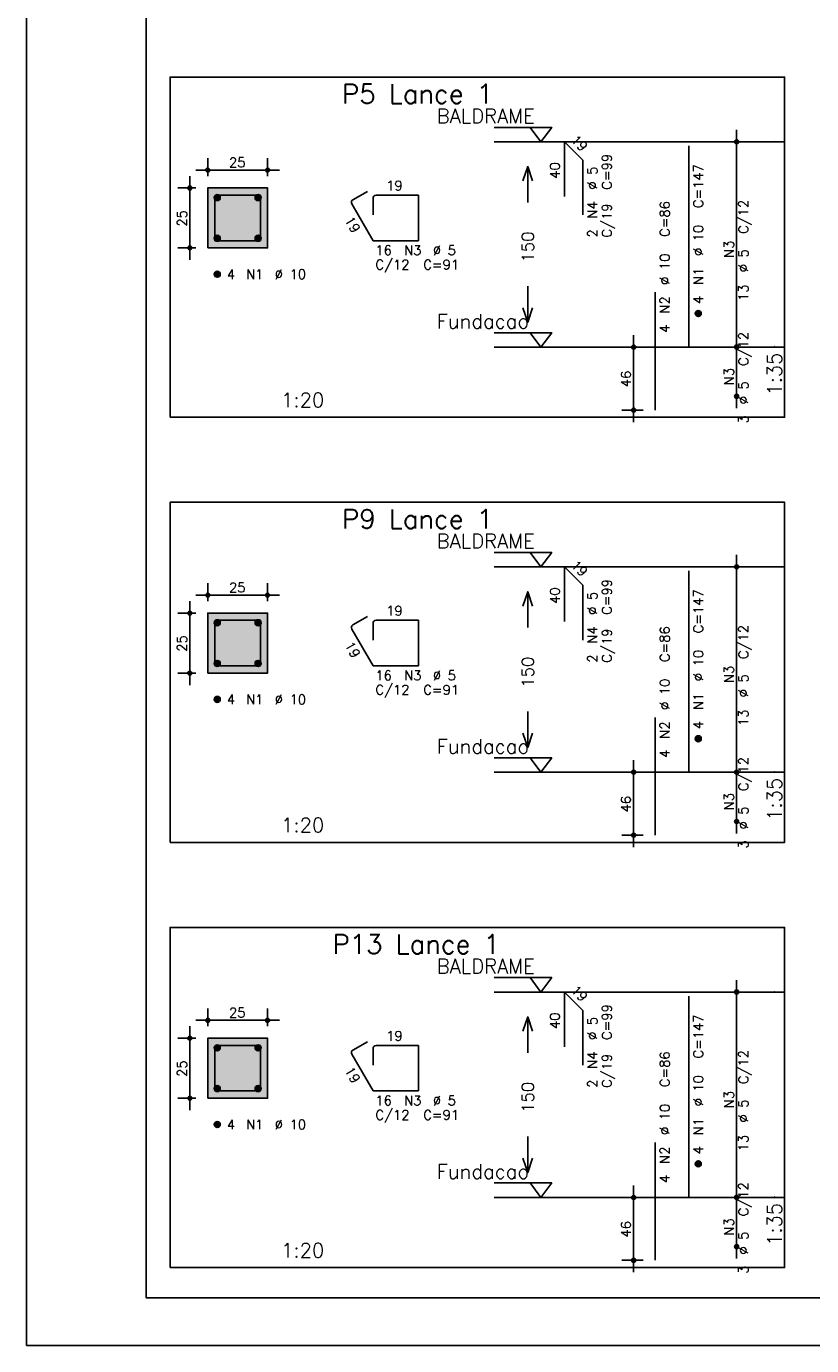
# Model space of a CAD drawing. Extents: x 0 to 84.1, y 0 to 59.4.
# Tile 1 of 9: x 0 to 16.4, y 0 to 27.5. Entities that reach past the tile are written whole.
import ezdxf

# ---------------------------------------------------------------- set-up
doc = ezdxf.new("R2010")
doc.units = 0
doc.linetypes.add('ESTILO_TQS_0002', pattern=[0.4, 0.1, -0.3])
for name, color, linetype in [('1', 1, 'CONTINUOUS'), ('2', 2, 'CONTINUOUS'), ('3', 3, 'CONTINUOUS'), ('4', 4, 'CONTINUOUS'), ('6', 6, 'CONTINUOUS'), ('7', 7, 'CONTINUOUS')]:
    doc.layers.add(name, color=color, linetype=linetype)
doc.styles.get("Standard").update_dxf_attribs({"font": 'ROMANS.SHX'})

msp = doc.modelspace()

# ---------------------------------------------------------------- linework, layer by layer
at = {"layer": '1', "linetype": 'CONTINUOUS'}
for points in [[(3, 19.378214), (15.825, 19.378214), (15.825, 26.478214), (3, 26.478214), (3, 19.378214)], [(9.765, 25.428214), (10.965, 25.428214), (10.74, 25.128214), (10.515, 25.428214)], [(15.825, 25.128214), (9.765, 25.128214)], [(9.765, 21.1425), (10.965, 21.1425), (10.74, 20.8425), (10.515, 21.1425)], [(15.825, 20.8425), (9.765, 20.8425)], [(3, 10.504214), (15.825, 10.504214), (15.825, 17.604214), (3, 17.604214), (3, 10.504214)], [(9.765, 16.554214), (10.965, 16.554214), (10.74, 16.254214), (10.515, 16.554214)], [(15.825, 16.254214), (9.765, 16.254214)], [(9.765, 12.2685), (10.965, 12.2685), (10.74, 11.9685), (10.515, 12.2685)], [(15.825, 11.9685), (9.765, 11.9685)], [(3, 1.630214), (15.825, 1.630214), (15.825, 8.730214), (3, 8.730214), (3, 1.630214)], [(9.765, 7.680214), (10.965, 7.680214), (10.74, 7.380214), (10.515, 7.680214)], [(15.825, 7.380214), (9.765, 7.380214)], [(9.765, 3.3945), (10.965, 3.3945), (10.74, 3.0945), (10.515, 3.3945)], [(15.825, 3.0945), (9.765, 3.0945)]]:
    msp.add_lwpolyline(points, dxfattribs=at)
at = {"layer": '1', "linetype": 'ESTILO_TQS_0002'}
for points in [[(3.785, 22.912857), (5.035, 22.912857), (5.035, 24.162857), (3.785, 24.162857), (3.785, 22.912857)], [(3.785, 14.038857), (5.035, 14.038857), (5.035, 15.288857), (3.785, 15.288857), (3.785, 14.038857)], [(3.785, 5.164857), (5.035, 5.164857), (5.035, 6.414857), (3.785, 6.414857), (3.785, 5.164857)]]:
    msp.add_lwpolyline(points, dxfattribs=at)
at = {"layer": '2', "linetype": 'CONTINUOUS'}
for p, q in [((0, 59.400002), (0, 0)), ((14.825, 20.5925), (14.825, 25.378214)), ((14.825, 25.128214), (14.825, 25.128214)), ((3.785, 24.412857), (3.785, 24.787857)), ((5.035, 24.412857), (5.035, 24.787857)), ((3.535, 24.537857), (5.285, 24.537857)), ((3.41, 22.662857), (3.41, 24.412857)), ((3.535, 24.162857), (3.16, 24.162857)), ((3.785, 24.162857), (3.785, 24.162857)), ((3.785, 24.162857), (3.785, 24.162857)), ((5.035, 24.162857), (5.035, 24.162857)), ((3.535, 22.912857), (3.16, 22.912857)), ((3.785, 22.912857), (3.785, 22.912857)), ((12.675, 19.278214), (12.675, 21.0925)), ((14.825, 19.563929), (14.825, 21.0925)), ((12.875, 20.8425), (12.425, 20.8425)), ((13.125, 20.8425), (13.125, 20.8425)), ((14.825, 20.8425), (14.825, 20.8425)), ((14.825, 20.8425), (14.825, 20.8425)), ((14.825, 19.813929), (14.825, 19.813929)), ((12.875, 19.528214), (12.425, 19.528214)), ((13.125, 19.528214), (13.125, 19.528214)), ((14.825, 11.7185), (14.825, 16.504214)), ((14.825, 16.254214), (14.825, 16.254214)), ((3.785, 15.538857), (3.785, 15.913857)), ((5.035, 15.538857), (5.035, 15.913857)), ((3.41, 13.788857), (3.41, 15.538857)), ((3.535, 15.663857), (5.285, 15.663857)), ((3.535, 15.288857), (3.16, 15.288857)), ((3.785, 15.288857), (3.785, 15.288857)), ((3.785, 15.288857), (3.785, 15.288857)), ((5.035, 15.288857), (5.035, 15.288857)), ((3.535, 14.038857), (3.16, 14.038857)), ((3.785, 14.038857), (3.785, 14.038857)), ((12.675, 10.404214), (12.675, 12.2185)), ((14.825, 10.689929), (14.825, 12.2185)), ((12.875, 11.9685), (12.425, 11.9685)), ((13.125, 11.9685), (13.125, 11.9685)), ((14.825, 11.9685), (14.825, 11.9685)), ((14.825, 11.9685), (14.825, 11.9685)), ((14.825, 10.939929), (14.825, 10.939929)), ((12.875, 10.654214), (12.425, 10.654214)), ((13.125, 10.654214), (13.125, 10.654214)), ((14.825, 2.8445), (14.825, 7.630214)), ((14.825, 7.380214), (14.825, 7.380214)), ((3.785, 6.664857), (3.785, 7.039857)), ((5.035, 6.664857), (5.035, 7.039857)), ((3.41, 4.914857), (3.41, 6.664857)), ((3.535, 6.789857), (5.285, 6.789857)), ((3.535, 6.414857), (3.16, 6.414857)), ((3.785, 6.414857), (3.785, 6.414857)), ((3.785, 6.414857), (3.785, 6.414857)), ((5.035, 6.414857), (5.035, 6.414857)), ((3.535, 5.164857), (3.16, 5.164857)), ((3.785, 5.164857), (3.785, 5.164857)), ((12.675, 1.530214), (12.675, 3.3445)), ((14.825, 1.815929), (14.825, 3.3445)), ((12.875, 3.0945), (12.425, 3.0945)), ((13.125, 3.0945), (13.125, 3.0945)), ((14.825, 3.0945), (14.825, 3.0945)), ((14.825, 3.0945), (14.825, 3.0945)), ((14.825, 2.065929), (14.825, 2.065929)), ((12.875, 1.780214), (12.425, 1.780214)), ((13.125, 1.780214), (13.125, 1.780214)), ((0, 0), (84.100006, 0))]:
    msp.add_line(p, q, dxfattribs=at)
for points in [[(83.100006, 1), (2.5, 1), (2.5, 58.400002), (83.100006, 58.400002), (83.100006, 1)], [(10.365, 24.310357), (10.465, 24.610357), (10.565, 24.310357)], [(10.465, 23.860357), (10.465, 24.610357)], [(3.785, 22.912857), (5.035, 22.912857), (5.035, 24.162857), (3.785, 24.162857), (3.785, 22.912857)], [(10.465, 22.110357), (10.465, 21.360357)], [(10.365, 21.660357), (10.465, 21.360357), (10.565, 21.660357)], [(10.365, 15.436357), (10.465, 15.736357), (10.565, 15.436357)], [(10.465, 14.986357), (10.465, 15.736357)], [(3.785, 14.038857), (5.035, 14.038857), (5.035, 15.288857), (3.785, 15.288857), (3.785, 14.038857)], [(10.465, 13.236357), (10.465, 12.486357)], [(10.365, 12.786357), (10.465, 12.486357), (10.565, 12.786357)], [(10.365, 6.562357), (10.465, 6.862357), (10.565, 6.562357)], [(10.465, 6.112357), (10.465, 6.862357)], [(3.785, 5.164857), (5.035, 5.164857), (5.035, 6.414857), (3.785, 6.414857), (3.785, 5.164857)], [(10.465, 4.362357), (10.465, 3.612357)], [(10.365, 3.912357), (10.465, 3.612357), (10.565, 3.912357)]]:
    msp.add_lwpolyline(points, dxfattribs=at)
for centre, radius in [((14.825, 25.128214), 0.041625), ((14.825, 25.128214), 0.02075), ((3.785, 24.537857), 0.04), ((3.785, 24.537857), 0.02), ((5.035, 24.537857), 0.04), ((5.035, 24.537857), 0.02), ((3.41, 24.162857), 0.04), ((3.41, 24.162857), 0.02), ((3.41, 22.912857), 0.04), ((3.41, 22.912857), 0.02), ((12.675, 20.8425), 0.04), ((12.675, 20.8425), 0.02), ((14.825, 20.8425), 0.041625), ((14.825, 20.8425), 0.041625), ((14.825, 20.8425), 0.02075), ((14.825, 20.8425), 0.02075), ((14.825, 19.813929), 0.041625), ((14.825, 19.813929), 0.02075), ((12.675, 19.528214), 0.04), ((12.675, 19.528214), 0.02), ((14.825, 16.254214), 0.041625), ((14.825, 16.254214), 0.02075), ((3.785, 15.663857), 0.04), ((5.035, 15.663857), 0.04), ((3.785, 15.663857), 0.02), ((5.035, 15.663857), 0.02), ((3.41, 15.288857), 0.04), ((3.41, 15.288857), 0.02), ((3.41, 14.038857), 0.04), ((3.41, 14.038857), 0.02), ((12.675, 11.9685), 0.04), ((12.675, 11.9685), 0.02), ((14.825, 11.9685), 0.041625), ((14.825, 11.9685), 0.041625), ((14.825, 11.9685), 0.02075), ((14.825, 11.9685), 0.02075), ((14.825, 10.939929), 0.041625), ((14.825, 10.939929), 0.02075), ((12.675, 10.654214), 0.04), ((12.675, 10.654214), 0.02), ((14.825, 7.380214), 0.041625), ((14.825, 7.380214), 0.02075), ((3.785, 6.789857), 0.04), ((3.785, 6.789857), 0.02), ((5.035, 6.789857), 0.04), ((5.035, 6.789857), 0.02), ((3.41, 6.414857), 0.04), ((3.41, 6.414857), 0.02), ((3.41, 5.164857), 0.04), ((3.41, 5.164857), 0.02), ((12.675, 3.0945), 0.04), ((12.675, 3.0945), 0.02), ((14.825, 3.0945), 0.041625), ((14.825, 3.0945), 0.041625), ((14.825, 3.0945), 0.02075), ((14.825, 3.0945), 0.02075), ((14.825, 2.065929), 0.041625), ((14.825, 2.065929), 0.02075), ((12.675, 1.780214), 0.04), ((12.675, 1.780214), 0.02)]:
    msp.add_circle(centre, radius, dxfattribs=at)
for points in [[(3.785, 22.912857), (5.035, 22.912857), (5.035, 24.162857)], [(3.785, 22.912857), (5.035, 24.162857), (3.785, 24.162857)], [(3.785, 22.912857), (3.785, 24.162857), (3.785, 22.912857)], [(3.785, 14.038857), (5.035, 14.038857), (5.035, 15.288857)], [(3.785, 14.038857), (5.035, 15.288857), (3.785, 15.288857)], [(3.785, 14.038857), (3.785, 15.288857), (3.785, 14.038857)], [(3.785, 5.164857), (5.035, 5.164857), (5.035, 6.414857)], [(3.785, 5.164857), (5.035, 6.414857), (3.785, 6.414857)], [(3.785, 5.164857), (3.785, 6.414857), (3.785, 5.164857)]]:
    msp.add_solid(points, dxfattribs=at)
at = {"layer": '3', "linetype": 'CONTINUOUS'}
for p, q in [((3.923156, 23.954046), (3.99381, 24.0247)), ((3.923165, 23.971732), (3.976181, 24.024749)), ((3.926831, 23.940044), (4.007838, 24.02105)), ((3.932882, 23.928416), (4.019471, 24.015006)), ((3.940828, 23.918686), (4.029208, 24.007065)), ((3.950562, 23.910741), (4.037159, 23.997339)), ((3.962198, 23.9047), (4.043158, 23.98566)), ((3.976173, 23.900997), (4.046893, 23.971717)), ((4.773156, 23.954046), (4.84381, 24.0247)), ((4.773165, 23.971732), (4.826181, 24.024749)), ((4.776831, 23.940044), (4.857838, 24.02105)), ((4.782882, 23.928416), (4.869471, 24.015006)), ((4.790828, 23.918686), (4.879208, 24.007065)), ((4.800562, 23.910741), (4.887159, 23.997339)), ((4.812198, 23.9047), (4.893158, 23.98566)), ((4.826173, 23.900997), (4.896893, 23.971717)), ((3.993878, 23.901024), (4.046897, 23.954044)), ((4.843878, 23.901024), (4.896897, 23.954044)), ((3.923156, 23.104046), (3.99381, 23.1747)), ((3.923165, 23.121732), (3.976181, 23.174749)), ((3.926831, 23.090044), (4.007838, 23.17105)), ((3.932882, 23.078416), (4.019471, 23.165006)), ((3.940828, 23.068686), (4.029208, 23.157065)), ((3.950562, 23.060741), (4.037159, 23.147339)), ((3.962198, 23.0547), (4.043158, 23.13566)), ((4.773156, 23.104046), (4.84381, 23.1747)), ((4.773165, 23.121732), (4.826181, 23.174749)), ((4.776831, 23.090044), (4.857838, 23.17105)), ((4.782882, 23.078416), (4.869471, 23.165006)), ((4.790828, 23.068686), (4.879208, 23.157065)), ((4.800562, 23.060741), (4.887159, 23.147339)), ((4.812198, 23.0547), (4.893158, 23.13566)), ((3.976173, 23.050997), (4.046893, 23.121717)), ((3.993878, 23.051024), (4.046897, 23.104044)), ((4.826173, 23.050997), (4.896893, 23.121717)), ((4.843878, 23.051024), (4.896897, 23.104044)), ((3.923156, 22.354046), (3.99381, 22.4247)), ((3.923165, 22.371732), (3.976181, 22.424749)), ((3.926831, 22.340044), (4.007838, 22.42105)), ((3.932882, 22.328416), (4.019471, 22.415006)), ((3.940828, 22.318686), (4.029208, 22.407065)), ((3.950562, 22.310741), (4.037159, 22.397339)), ((3.962198, 22.3047), (4.043158, 22.38566)), ((3.976173, 22.300997), (4.046893, 22.371717)), ((3.993878, 22.301024), (4.046897, 22.354044)), ((13.963156, 21.533689), (14.03381, 21.604343)), ((13.963165, 21.551375), (14.016181, 21.604392)), ((13.966831, 21.519687), (14.047838, 21.600693)), ((13.972882, 21.508059), (14.059471, 21.594649)), ((13.980828, 21.498328), (14.069208, 21.586708)), ((13.990562, 21.490384), (14.077159, 21.576982)), ((14.002198, 21.484343), (14.083158, 21.565303)), ((14.016173, 21.48064), (14.086893, 21.55136)), ((14.033878, 21.480667), (14.086897, 21.533687)), ((3.923156, 15.080046), (3.99381, 15.1507)), ((3.923165, 15.097732), (3.976181, 15.150749)), ((3.926831, 15.066044), (4.007838, 15.14705)), ((4.773156, 15.080046), (4.84381, 15.1507)), ((4.773165, 15.097732), (4.826181, 15.150749)), ((4.776831, 15.066044), (4.857838, 15.14705)), ((3.932882, 15.054416), (4.019471, 15.141006)), ((3.940828, 15.044686), (4.029208, 15.133065)), ((3.950562, 15.036741), (4.037159, 15.123339)), ((3.962198, 15.0307), (4.043158, 15.11166)), ((3.976173, 15.026997), (4.046893, 15.097717)), ((3.993878, 15.027024), (4.046897, 15.080044)), ((4.782882, 15.054416), (4.869471, 15.141006)), ((4.790828, 15.044686), (4.879208, 15.133065)), ((4.800562, 15.036741), (4.887159, 15.123339)), ((4.812198, 15.0307), (4.893158, 15.11166)), ((4.826173, 15.026997), (4.896893, 15.097717)), ((4.843878, 15.027024), (4.896897, 15.080044)), ((3.923156, 14.230046), (3.99381, 14.3007)), ((3.923165, 14.247732), (3.976181, 14.300749)), ((3.926831, 14.216044), (4.007838, 14.29705)), ((3.932882, 14.204416), (4.019471, 14.291006)), ((3.940828, 14.194686), (4.029208, 14.283065)), ((3.950562, 14.186741), (4.037159, 14.273339)), ((3.962198, 14.1807), (4.043158, 14.26166)), ((3.976173, 14.176997), (4.046893, 14.247717)), ((3.993878, 14.177024), (4.046897, 14.230044)), ((4.773156, 14.230046), (4.84381, 14.3007)), ((4.773165, 14.247732), (4.826181, 14.300749)), ((4.776831, 14.216044), (4.857838, 14.29705)), ((4.782882, 14.204416), (4.869471, 14.291006)), ((4.790828, 14.194686), (4.879208, 14.283065)), ((4.800562, 14.186741), (4.887159, 14.273339)), ((4.812198, 14.1807), (4.893158, 14.26166)), ((4.826173, 14.176997), (4.896893, 14.247717)), ((4.843878, 14.177024), (4.896897, 14.230044)), ((3.923156, 13.480046), (3.99381, 13.5507)), ((3.923165, 13.497732), (3.976181, 13.550749)), ((3.926831, 13.466044), (4.007838, 13.54705)), ((3.932882, 13.454416), (4.019471, 13.541006)), ((3.940828, 13.444686), (4.029208, 13.533065)), ((3.950562, 13.436741), (4.037159, 13.523339)), ((3.962198, 13.4307), (4.043158, 13.51166)), ((3.976173, 13.426997), (4.046893, 13.497717)), ((3.993878, 13.427024), (4.046897, 13.480044)), ((13.963156, 12.659689), (14.03381, 12.730343)), ((13.963165, 12.677375), (14.016181, 12.730392)), ((13.966831, 12.645687), (14.047838, 12.726693)), ((13.972882, 12.634059), (14.059471, 12.720649)), ((13.980828, 12.624328), (14.069208, 12.712708)), ((13.990562, 12.616384), (14.077159, 12.702982)), ((14.002198, 12.610343), (14.083158, 12.691303)), ((14.016173, 12.60664), (14.086893, 12.67736)), ((14.033878, 12.606667), (14.086897, 12.659687)), ((3.923156, 6.206046), (3.99381, 6.2767)), ((3.923165, 6.223732), (3.976181, 6.276749)), ((3.926831, 6.192044), (4.007838, 6.27305)), ((3.932882, 6.180416), (4.019471, 6.267006)), ((3.940828, 6.170686), (4.029208, 6.259065)), ((3.950562, 6.162741), (4.037159, 6.249339)), ((3.962198, 6.1567), (4.043158, 6.23766)), ((3.976173, 6.152997), (4.046893, 6.223717)), ((3.993878, 6.153024), (4.046897, 6.206044)), ((4.773156, 6.206046), (4.84381, 6.2767)), ((4.773165, 6.223732), (4.826181, 6.276749)), ((4.776831, 6.192044), (4.857838, 6.27305)), ((4.782882, 6.180416), (4.869471, 6.267006)), ((4.790828, 6.170686), (4.879208, 6.259065)), ((4.800562, 6.162741), (4.887159, 6.249339)), ((4.812198, 6.1567), (4.893158, 6.23766)), ((4.826173, 6.152997), (4.896893, 6.223717)), ((4.843878, 6.153024), (4.896897, 6.206044)), ((3.923156, 5.356046), (3.99381, 5.4267)), ((3.923165, 5.373732), (3.976181, 5.426749)), ((3.926831, 5.342044), (4.007838, 5.42305)), ((3.932882, 5.330416), (4.019471, 5.417006)), ((3.940828, 5.320686), (4.029208, 5.409065)), ((3.950562, 5.312741), (4.037159, 5.399339)), ((3.962198, 5.3067), (4.043158, 5.38766)), ((3.976173, 5.302997), (4.046893, 5.373717)), ((3.993878, 5.303024), (4.046897, 5.356044)), ((4.773156, 5.356046), (4.84381, 5.4267)), ((4.773165, 5.373732), (4.826181, 5.426749)), ((4.776831, 5.342044), (4.857838, 5.42305)), ((4.782882, 5.330416), (4.869471, 5.417006)), ((4.790828, 5.320686), (4.879208, 5.409065)), ((4.800562, 5.312741), (4.887159, 5.399339)), ((4.812198, 5.3067), (4.893158, 5.38766)), ((4.826173, 5.302997), (4.896893, 5.373717)), ((4.843878, 5.303024), (4.896897, 5.356044)), ((3.923156, 4.606046), (3.99381, 4.6767)), ((3.923165, 4.623732), (3.976181, 4.676749)), ((3.926831, 4.592044), (4.007838, 4.67305)), ((3.932882, 4.580416), (4.019471, 4.667006)), ((3.940828, 4.570686), (4.029208, 4.659065)), ((3.950562, 4.562741), (4.037159, 4.649339)), ((3.962198, 4.5567), (4.043158, 4.63766)), ((3.976173, 4.552997), (4.046893, 4.623717)), ((3.993878, 4.553024), (4.046897, 4.606044)), ((13.963156, 3.785689), (14.03381, 3.856343)), ((13.963165, 3.803375), (14.016181, 3.856392)), ((13.966831, 3.771687), (14.047838, 3.852693)), ((13.972882, 3.760059), (14.059471, 3.846649)), ((13.980828, 3.750328), (14.069208, 3.838708)), ((13.990562, 3.742384), (14.077159, 3.828982)), ((14.002198, 3.736343), (14.083158, 3.817303)), ((14.016173, 3.73264), (14.086893, 3.80336)), ((14.033878, 3.732667), (14.086897, 3.785687))]:
    msp.add_line(p, q, dxfattribs=at)
for centre in [(3.985, 23.962857), (4.835, 23.962857), (3.985, 23.112857), (4.835, 23.112857), (3.985, 22.362857), (14.025, 21.5425), (3.985, 15.088857), (4.835, 15.088857), (3.985, 14.238857), (4.835, 14.238857), (3.985, 13.488857), (14.025, 12.6685), (3.985, 6.214857), (4.835, 6.214857), (3.985, 5.364857), (4.835, 5.364857), (3.985, 4.614857), (14.025, 3.7945)]:
    msp.add_circle(centre, 0.0625, dxfattribs=at)
at = {"layer": '4', "linetype": 'CONTINUOUS'}
for p, q in [((4.3475, 24.012857), (3.9975, 24.012857)), ((4.885, 24.012857), (3.9975, 24.012857)), ((4.885, 23.062857), (4.885, 24.012857)), ((3.935, 23.950357), (3.935, 23.062857)), ((3.935, 23.950357), (3.935, 23.600357)), ((3.935, 23.062857), (4.885, 23.062857)), ((3.935, 15.076357), (3.935, 14.188857)), ((3.935, 15.076357), (3.935, 14.726357)), ((4.3475, 15.138857), (3.9975, 15.138857)), ((4.885, 15.138857), (3.9975, 15.138857)), ((4.885, 14.188857), (4.885, 15.138857)), ((3.935, 14.188857), (4.885, 14.188857)), ((3.935, 6.202357), (3.935, 5.314857)), ((3.935, 6.202357), (3.935, 5.852357)), ((4.3475, 6.264857), (3.9975, 6.264857)), ((4.885, 6.264857), (3.9975, 6.264857)), ((4.885, 5.314857), (4.885, 6.264857)), ((3.935, 5.314857), (4.885, 5.314857))]:
    msp.add_line(p, q, dxfattribs=at)
for centre in [(3.9975, 23.950357), (3.9975, 23.950357), (3.9975, 15.076357), (3.9975, 15.076357), (3.9975, 6.202357), (3.9975, 6.202357)]:
    msp.add_arc(centre, 0.0625, 90, 180, dxfattribs=at)
at = {"layer": '6', "linetype": 'CONTINUOUS'}
for p, q in [((11.231146, 23.985357), (11.231146, 25.128214)), ((11.231146, 25.128214), (11.615004, 24.744356)), ((13.825, 20.8425), (13.825, 25.0425)), ((11.615004, 24.744356), (11.615004, 23.601499)), ((7.117235, 24.091831), (6.814127, 23.916831)), ((8.185, 24.012857), (7.2975, 24.012857)), ((8.185, 23.062857), (8.185, 24.012857)), ((6.79125, 23.831455), (7.235, 23.062857)), ((7.235, 23.950357), (7.235, 23.600357)), ((7.235, 23.062857), (8.185, 23.062857)), ((13.125, 19.528214), (13.125, 21.985357)), ((11.231146, 15.111357), (11.231146, 16.254214)), ((11.231146, 16.254214), (11.615004, 15.870356)), ((13.825, 11.9685), (13.825, 16.1685)), ((11.615004, 15.870356), (11.615004, 14.727499)), ((7.117235, 15.217831), (6.814127, 15.042831)), ((6.79125, 14.957455), (7.235, 14.188857)), ((7.235, 15.076357), (7.235, 14.726357)), ((8.185, 15.138857), (7.2975, 15.138857)), ((8.185, 14.188857), (8.185, 15.138857)), ((7.235, 14.188857), (8.185, 14.188857)), ((13.125, 10.654214), (13.125, 13.111357)), ((11.231146, 6.237357), (11.231146, 7.380214)), ((11.231146, 7.380214), (11.615004, 6.996356)), ((13.825, 3.0945), (13.825, 7.2945)), ((11.615004, 6.996356), (11.615004, 5.853499)), ((7.117235, 6.343831), (6.814127, 6.168831)), ((6.79125, 6.083455), (7.235, 5.314857)), ((7.235, 6.202357), (7.235, 5.852357)), ((8.185, 6.264857), (7.2975, 6.264857)), ((8.185, 5.314857), (8.185, 6.264857)), ((7.235, 5.314857), (8.185, 5.314857)), ((13.125, 1.780214), (13.125, 4.237357))]:
    msp.add_line(p, q, dxfattribs=at)
for centre, start, end in [((7.2975, 23.950357), 90, 180), ((6.845377, 23.862705), 120, 210), ((6.845377, 14.988705), 120, 210), ((7.2975, 15.076357), 90, 180), ((6.845377, 6.114705), 120, 210), ((7.2975, 6.202357), 90, 180)]:
    msp.add_arc(centre, 0.0625, start, end, dxfattribs=at)

# ---------------------------------------------------------------- texts
at = {"layer": '1', "linetype": 'CONTINUOUS'}
for s, p in [('BALDRAME', (8.565, 25.518214)), ('Fundacao', (8.565, 21.2325)), ('BALDRAME', (8.565, 16.644214)), ('Fundacao', (8.565, 12.3585)), ('BALDRAME', (8.565, 7.770214)), ('Fundacao', (8.565, 3.4845))]:
    msp.add_text(s, height=0.3, dxfattribs=at).set_placement(p)
at = {"layer": '2', "linetype": 'CONTINUOUS'}
for s, height, rotation, p in [('19', 0.2, 315, (11.352364, 25.148417)), ('40', 0.2, 90, (11.131146, 24.356786)), ('%%c 5', 0.2, 90, (11.915, 24.128214)), ('C=99', 0.2, 90, (12.215, 24.128214)), ('C=147', 0.2, 90, (14.125, 23.7425)), ('N4', 0.2, 90, (11.915, 23.528214)), ('C/19', 0.2, 90, (12.215, 23.128214)), ('C=86', 0.2, 90, (13.425, 23.1425)), ('C/12', 0.2, 90, (15.065, 23.205357)), ('25', 0.2, 90, (3.35, 23.357857)), ('19', 0.2, 300, (6.637692, 23.497424)), ('150', 0.25, 90, (10.59, 22.610357)), ('2', 0.2, 90, (11.915, 23.128214)), ('%%c 10', 0.2, 90, (14.125, 22.7425)), ('N3', 0.2, 90, (14.765, 22.705357)), ('%%c 10', 0.2, 90, (13.425, 22.1425)), ('%%c 5', 0.2, 90, (15.065, 22.405357)), ('N1', 0.2, 90, (14.125, 22.1425)), ('13', 0.2, 90, (15.065, 21.805357)), ('N2', 0.2, 90, (13.425, 21.5425)), ('4', 0.2, 90, (14.125, 21.7425)), ('4', 0.2, 90, (13.425, 21.1425)), ('C/12', 0.2, 90, (15.065, 20.448214)), ('N3', 0.2, 90, (14.765, 20.048214)), ('1:35', 0.3, 90, (15.765, 19.828214)), ('46', 0.2, 90, (12.615, 20.005357)), ('%%c 5', 0.2, 90, (15.065, 19.648214)), ('3', 0.2, 90, (15.065, 19.248214)), ('19', 0.2, 315, (11.352364, 16.274417)), ('40', 0.2, 90, (11.131146, 15.482786)), ('C=99', 0.2, 90, (12.215, 15.254214)), ('%%c 5', 0.2, 90, (11.915, 15.254214)), ('C=147', 0.2, 90, (14.125, 14.8685)), ('N4', 0.2, 90, (11.915, 14.654214)), ('C=86', 0.2, 90, (13.425, 14.2685)), ('C/12', 0.2, 90, (15.065, 14.331357)), ('25', 0.2, 90, (3.35, 14.483857)), ('19', 0.2, 300, (6.637692, 14.623424)), ('C/19', 0.2, 90, (12.215, 14.254214)), ('2', 0.2, 90, (11.915, 14.254214)), ('%%c 10', 0.2, 90, (14.125, 13.8685)), ('150', 0.25, 90, (10.59, 13.736357)), ('N3', 0.2, 90, (14.765, 13.831357)), ('%%c 10', 0.2, 90, (13.425, 13.2685)), ('%%c 5', 0.2, 90, (15.065, 13.531357)), ('N1', 0.2, 90, (14.125, 13.2685)), ('13', 0.2, 90, (15.065, 12.931357)), ('N2', 0.2, 90, (13.425, 12.6685)), ('4', 0.2, 90, (14.125, 12.8685)), ('4', 0.2, 90, (13.425, 12.2685)), ('C/12', 0.2, 90, (15.065, 11.574214)), ('1:35', 0.3, 90, (15.765, 10.954214)), ('46', 0.2, 90, (12.615, 11.131357)), ('N3', 0.2, 90, (14.765, 11.174214)), ('%%c 5', 0.2, 90, (15.065, 10.774214)), ('3', 0.2, 90, (15.065, 10.374214)), ('19', 0.2, 315, (11.352364, 7.400417)), ('40', 0.2, 90, (11.131146, 6.608786)), ('C=99', 0.2, 90, (12.215, 6.380214)), ('%%c 5', 0.2, 90, (11.915, 6.380214)), ('C=147', 0.2, 90, (14.125, 5.9945)), ('N4', 0.2, 90, (11.915, 5.780214)), ('25', 0.2, 90, (3.35, 5.609857)), ('19', 0.2, 300, (6.637692, 5.749424)), ('C/19', 0.2, 90, (12.215, 5.380214)), ('C=86', 0.2, 90, (13.425, 5.3945)), ('C/12', 0.2, 90, (15.065, 5.457357)), ('2', 0.2, 90, (11.915, 5.380214)), ('%%c 10', 0.2, 90, (14.125, 4.9945)), ('150', 0.25, 90, (10.59, 4.862357)), ('N3', 0.2, 90, (14.765, 4.957357)), ('%%c 5', 0.2, 90, (15.065, 4.657357)), ('%%c 10', 0.2, 90, (13.425, 4.3945)), ('N1', 0.2, 90, (14.125, 4.3945)), ('4', 0.2, 90, (14.125, 3.9945)), ('13', 0.2, 90, (15.065, 4.057357)), ('N2', 0.2, 90, (13.425, 3.7945)), ('4', 0.2, 90, (13.425, 3.3945)), ('C/12', 0.2, 90, (15.065, 2.700214)), ('1:35', 0.3, 90, (15.765, 2.080214)), ('46', 0.2, 90, (12.615, 2.257357)), ('N3', 0.2, 90, (14.765, 2.300214)), ('%%c 5', 0.2, 90, (15.065, 1.900214)), ('3', 0.2, 90, (15.065, 1.500214))]:
    msp.add_text(s, height=height, rotation=rotation, dxfattribs=at).set_placement(p)
for s, height, p in [('1', 0.01, (15.615, 25.128214)), ('25', 0.2, (4.23, 24.597857)), ('19', 0.2, (7.51, 24.112857)), ('16', 0.2, (7.285, 22.762857)), ('N3', 0.2, (7.885, 22.762857)), ('%%c 5', 0.2, (8.485, 22.762857)), ('C/12', 0.2, (7.285, 22.462857)), ('C=91', 0.2, (8.285, 22.462857)), ('4', 0.2, (4.185, 22.262857)), ('N1', 0.2, (4.585, 22.262857)), ('%%c 10', 0.2, (5.185, 22.262857)), ('0', 0.01, (15.615, 20.8425)), ('1:20', 0.3, (5.3175, 19.588214)), ('1', 0.01, (15.615, 16.254214)), ('25', 0.2, (4.23, 15.723857)), ('19', 0.2, (7.51, 15.238857)), ('16', 0.2, (7.285, 13.888857)), ('N3', 0.2, (7.885, 13.888857)), ('%%c 5', 0.2, (8.485, 13.888857)), ('C/12', 0.2, (7.285, 13.588857)), ('C=91', 0.2, (8.285, 13.588857)), ('4', 0.2, (4.185, 13.388857)), ('N1', 0.2, (4.585, 13.388857)), ('%%c 10', 0.2, (5.185, 13.388857)), ('0', 0.01, (15.615, 11.9685)), ('1:20', 0.3, (5.3175, 10.714214)), ('1', 0.01, (15.615, 7.380214)), ('25', 0.2, (4.23, 6.849857)), ('19', 0.2, (7.51, 6.364857)), ('16', 0.2, (7.285, 5.014857)), ('N3', 0.2, (7.885, 5.014857)), ('%%c 5', 0.2, (8.485, 5.014857)), ('4', 0.2, (4.185, 4.514857)), ('N1', 0.2, (4.585, 4.514857)), ('%%c 10', 0.2, (5.185, 4.514857)), ('C/12', 0.2, (7.285, 4.714857)), ('C=91', 0.2, (8.285, 4.714857)), ('0', 0.01, (15.615, 3.0945)), ('1:20', 0.3, (5.3175, 1.840214))]:
    msp.add_text(s, height=height, dxfattribs=at).set_placement(p)
at = {"layer": '7', "linetype": 'CONTINUOUS'}
for s, p in [('P5 Lance 1', (6.5875, 25.928214)), ('P9 Lance 1', (6.5875, 17.054214)), ('P13 Lance 1', (6.3875, 8.180214))]:
    msp.add_text(s, height=0.4, dxfattribs=at).set_placement(p)

doc.saveas('drawing.dxf')
